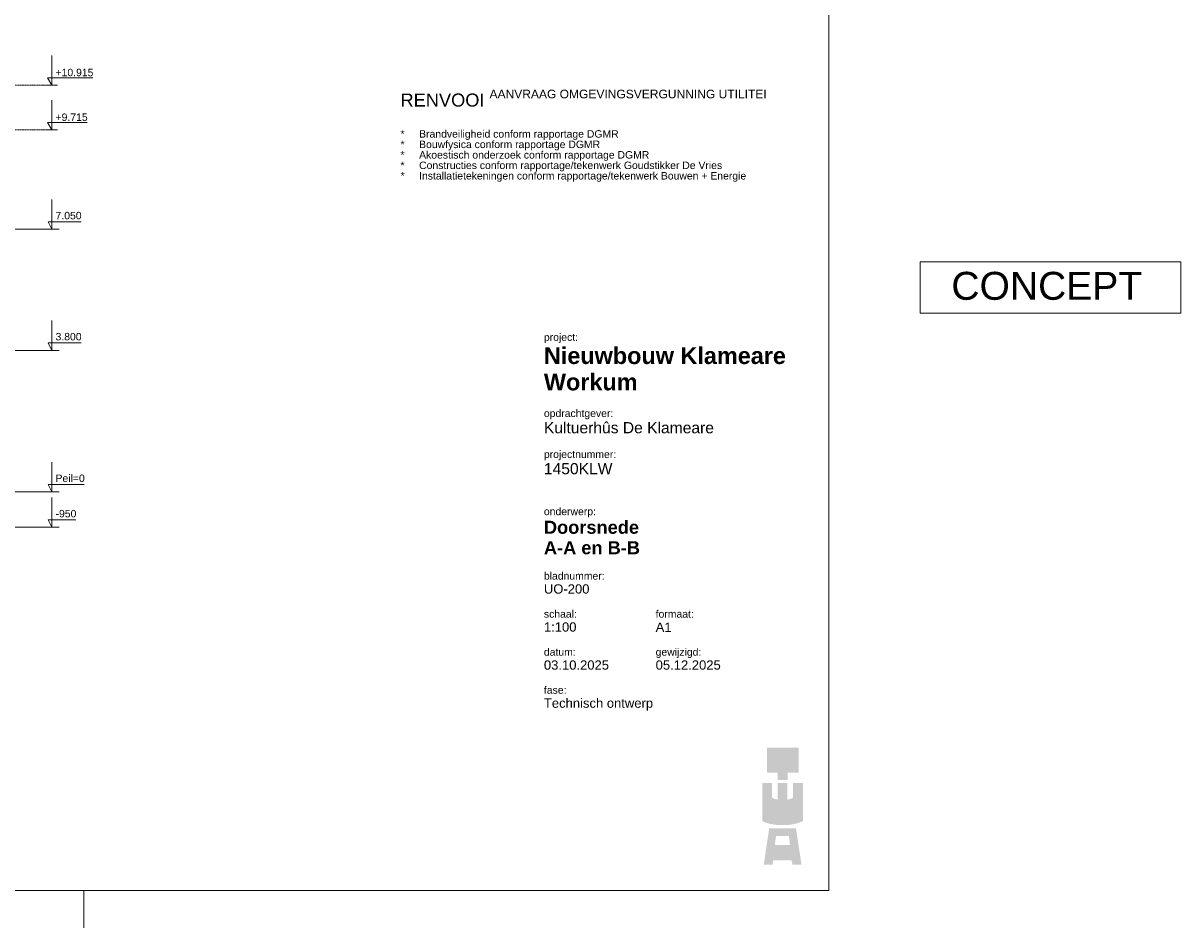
# Model space of a CAD drawing. Extents: x 0 to 92550, y 0 to 59400.
# Tile 103 of 105: x 61469 to 92550, y 0 to 24282. Entities that reach past the tile are written whole.
import ezdxf
from ezdxf.xclip import XClip

# ---------------------------------------------------------------- set-up
doc = ezdxf.new("R2010")
doc.units = 0
doc.header["$MEASUREMENT"] = 0
doc.header["$XCLIPFRAME"] = 0
for name, pattern in [('Streep-streepje', [1300, 1000, -100, 100, -100]), ('Streeplijn ultragrof', [750, 500, -250]), ('Wipeout_Contour', [100000, 0, -100000])]:
    doc.linetypes.add(name, pattern=pattern)
doc.layers.add('ZZ 41 Buitenwandafwerking gevelhout', color=7, linetype='Continuous')
doc.layers.add('ZZ Maatvoering 1_ 50_100', color=7, linetype='Continuous')
doc.styles.add('GENERATED_STYLE_1', font='arial.ttf')
doc.styles.add('GENERATED_STYLE_3', font='arial.ttf')

# ---------------------------------------------------------------- blocks, each defined once
blk = doc.blocks.new('Drawing_2_2', base_point=(5739, 11700))
at = {"layer": 'ZZ 41 Buitenwandafwerking gevelhout', "color": 7, "linetype": 'Streeplijn ultragrof', "lineweight": 5, "ltscale": 0.01}
for p, q in [((7789, 22615), (62239, 22615)), ((7789, 21415), (62239, 21415))]:
    blk.add_line(p, q, dxfattribs=at)
at = {"layer": 'ZZ 41 Buitenwandafwerking gevelhout', "color": 7, "linetype": 'Streep-streepje', "lineweight": 15, "ltscale": 0.01}
for p, q in [((7789, 18750), (62239, 18750)), ((7789, 15500), (62239, 15500)), ((7789, 11700), (62239, 11700)), ((7789, 10750), (62239, 10750))]:
    blk.add_line(p, q, dxfattribs=at)
at = {"layer": 'ZZ Maatvoering 1_ 50_100', "color": 7, "linetype": 'Continuous', "lineweight": 5, "ltscale": 0.01}
for p, q in [((62239, 22615), (62239, 23415)), ((62239, 22615), (62123, 22815)), ((62123, 22815), (62239, 22815)), ((62239, 22815), (63338, 22815)), ((62239, 22615), (62089, 22615)), ((62239, 22615), (62389, 22615)), ((62239, 21415), (62239, 22215)), ((62239, 21415), (62123, 21615)), ((62123, 21615), (62239, 21615)), ((62239, 21615), (63185, 21615)), ((62239, 21415), (62089, 21415)), ((62239, 21415), (62389, 21415))]:
    blk.add_line(p, q, dxfattribs=at)
at = {"layer": 'ZZ Maatvoering 1_ 50_100', "color": 7, "linetype": 'Continuous', "lineweight": 5, "char_height": 200, "attachment_point": 7, "style": 'GENERATED_STYLE_1'}
for s, insert, width in [('\\A1;{\\pql;\\fArial|b0|i0|c0|p0;\\W1.000000;+10.915}', (62339, 22855), 999.11), ('\\A1;{\\pql;\\fArial|b0|i0|c0|p0;\\W1.000000;+9.715}', (62339, 21655), 846.56)]:
    blk.add_mtext(s, dxfattribs=dict(at, insert=insert, width=width))
at = {"color": 254, "linetype": 'Wipeout_Contour', "lineweight": 0, "ltscale": 195025.468665}
blk.add_wipeout([(62239, 18750), (62239, 18950), (62139, 18950)], dxfattribs=at).dxf.layer = 'ZZ 41 Buitenwandafwerking gevelhout'
at = {"color": 254, "linetype": 'Wipeout_Contour', "lineweight": 0, "ltscale": 192419.622248}
blk.add_wipeout([(62239, 15500), (62239, 15700), (62139, 15700)], dxfattribs=at).dxf.layer = 'ZZ 41 Buitenwandafwerking gevelhout'
at = {"color": 254, "linetype": 'Wipeout_Contour', "lineweight": 0, "ltscale": 189451.07131}
blk.add_wipeout([(62239, 10750), (62239, 10950), (62139, 10950)], dxfattribs=at).dxf.layer = 'ZZ 41 Buitenwandafwerking gevelhout'
at = {"layer": 'ZZ 41 Buitenwandafwerking gevelhout', "color": 7, "linetype": 'Continuous', "lineweight": 5, "ltscale": 0.01}
for p, q in [((62239, 18950), (62239, 19550)), ((62439, 18750), (62039, 18750)), ((63025, 18950), (62239, 18950)), ((62239, 15700), (62239, 16300)), ((63025, 15700), (62239, 15700)), ((62439, 15500), (62039, 15500)), ((62239, 10950), (62239, 11550)), ((62888, 10950), (62239, 10950)), ((62439, 10750), (62039, 10750))]:
    blk.add_line(p, q, dxfattribs=at)
at = {"layer": 'ZZ 41 Buitenwandafwerking gevelhout', "color": 7, "linetype": 'Continuous', "lineweight": 5, "ltscale": 0.01, "flags": 128}
for points in [[(62239, 18750), (62139, 18950), (62239, 18950)], [(62239, 15500), (62139, 15700), (62239, 15700)], [(62239, 10750), (62139, 10950), (62239, 10950)]]:
    blk.add_lwpolyline(points, close=True, dxfattribs=at)
at = {"color": 7, "linetype": 'Continuous', "lineweight": 5, "char_height": 200, "attachment_point": 7, "style": 'GENERATED_STYLE_1'}
for s, insert in [('\\A1;{\\pql;\\fArial|b0|i0|c0|p0;\\W1.000000;7.050}', (62339, 19015)), ('\\A1;{\\pql;\\fArial|b0|i0|c0|p0;\\W1.000000;3.800}', (62339, 15765)), ('\\A1;{\\pql;\\fArial|b0|i0|c0|p0;\\W1.000000;-950}', (62339, 11015))]:
    blk.add_mtext(s, dxfattribs=dict(at, insert=insert))
at = {"color": 254, "linetype": 'Wipeout_Contour', "lineweight": 0, "ltscale": 189962.993775}
blk.add_wipeout([(62239, 11700), (62239, 11900), (62139, 11900)], dxfattribs=at).dxf.layer = 'ZZ 41 Buitenwandafwerking gevelhout'
at = {"layer": 'ZZ 41 Buitenwandafwerking gevelhout', "color": 7, "linetype": 'Continuous', "lineweight": 5, "ltscale": 0.01}
for p, q in [((62239, 11900), (62239, 12500)), ((63109, 11900), (62239, 11900)), ((62439, 11700), (62039, 11700))]:
    blk.add_line(p, q, dxfattribs=at)
at = {"layer": 'ZZ 41 Buitenwandafwerking gevelhout', "color": 7, "linetype": 'Continuous', "lineweight": 5, "ltscale": 0.01, "flags": 128}
blk.add_lwpolyline([(62239, 11700), (62139, 11900), (62239, 11900)], close=True, dxfattribs=at)
at = {"color": 7, "linetype": 'Continuous', "lineweight": 5, "insert": (62339, 11965), "char_height": 200, "attachment_point": 7, "style": 'GENERATED_STYLE_1'}
blk.add_mtext('\\A1;{\\pql;\\fArial|b0|i0|c0|p0;\\W1.000000;Peil=0}', dxfattribs=at)
blk = doc.blocks.new('Drawing_5_5', base_point=(71600, 22576))
at = {"color": 7, "linetype": 'Continuous', "lineweight": 5, "insert": (71600, 22496), "char_height": 350, "attachment_point": 1, "line_spacing_factor": 0.843138, "style": 'GENERATED_STYLE_1'}
blk.add_mtext('\\A1;{\\pql;\\pt500;\\fArial|b0|i0|c0|p0;\\W1.000000;RENVOOI \\fArial|b0|i0|c0|p0;\\W1.000000;\\A1{\\H.66x;\\SAANVRAAG OMGEVINGSVERGUNNING UTILITEIT^  ;}\\P\\pql;\\pt500;\\fArial|b0|i0|c0|p0;\\W1.000000;\\P\\pql;\\pt500;\\fArial|b0|i0|c0|p0;\\H0.571429x;\\W1.000000;*^IBrandveiligheid conform rapportage DGMR\\P\\pql;\\pt500;\\fArial|b0|i0|c0|p0;\\W1.000000;*^IBouwfysica conform rapportage DGMR\\P\\pql;\\pt500;\\fArial|b0|i0|c0|p0;\\W1.000000;*^IAkoestisch onderzoek conform rapportage DGMR\\P\\pql;\\pt500;\\fArial|b0|i0|c0|p0;\\W1.000000;*^IConstructies conform rapportage/tekenwerk Goudstikker De Vries\\P\\pql;\\pt499.181;\\fArial|b0|i0|c0|p0;\\W1.000000;*^IInstallatietekeningen conform rapportage/tekenwerk Bouwen + Energie}', dxfattribs=at)
blk = doc.blocks.new('Drawing_6_1', base_point=(83100, 1000))
at = {"linetype": 'Continuous', "lineweight": 0, "true_color": 0xe8b909}
for points in [[(81436, 4840), (81436, 4165), (81729, 4165), (81729, 3969), (81992, 3969), (81992, 4165), (82286, 4165), (82286, 4840)], [(81312, 3885), (81312, 2866), (81315, 2864), (81325, 2859), (81336, 2854), (81347, 2849), (81358, 2845), (81369, 2840), (81380, 2836), (81391, 2832), (81401, 2827), (81412, 2823), (81423, 2820), (81434, 2816), (81445, 2812), (81456, 2809), (81467, 2806), (81478, 2803), (81489, 2800), (81500, 2797), (81511, 2794), (81522, 2791), (81533, 2789), (81544, 2786), (81555, 2784), (81566, 2782), (81577, 2780), (81588, 2777), (81599, 2776), (81610, 2774), (81621, 2772), (81632, 2770), (81644, 2769), (81655, 2768), (81666, 2766), (81677, 2765), (81688, 2764), (81699, 2763), (81711, 2762), (81722, 2761), (81733, 2760), (81744, 2759), (81755, 2759), (81767, 2758), (81778, 2758), (81789, 2757), (81801, 2757), (81812, 2757), (81823, 2756), (81835, 2756), (81846, 2756), (81857, 2756), (81869, 2756), (81880, 2756), (81891, 2756), (81902, 2757), (81914, 2757), (81925, 2757), (81936, 2758), (81947, 2758), (81959, 2759), (81970, 2759), (81981, 2760), (81992, 2761), (82003, 2762), (82015, 2763), (82026, 2764), (82037, 2765), (82048, 2766), (82059, 2768), (82070, 2769), (82081, 2770), (82093, 2772), (82104, 2774), (82115, 2776), (82126, 2777), (82137, 2780), (82148, 2782), (82159, 2784), (82170, 2786), (82181, 2789), (82192, 2791), (82203, 2794), (82214, 2797), (82225, 2800), (82236, 2803), (82247, 2806), (82258, 2809), (82269, 2812), (82280, 2816), (82291, 2820), (82302, 2823), (82313, 2827), (82324, 2832), (82335, 2836), (82346, 2840), (82357, 2845), (82368, 2849), (82378, 2854), (82389, 2859), (82400, 2864), (82403, 2866), (82403, 3885), (82140, 3886), (82140, 3496), (82137, 3494), (82135, 3492), (82132, 3490), (82130, 3489), (82127, 3487), (82125, 3486), (82122, 3484), (82119, 3483), (82117, 3481), (82114, 3480), (82111, 3478), (82109, 3477), (82106, 3475), (82103, 3474), (82100, 3473), (82097, 3471), (82094, 3470), (82091, 3469), (82088, 3468), (82085, 3467), (82082, 3465), (82079, 3464), (82076, 3463), (82073, 3462), (82070, 3461), (82067, 3460), (82064, 3459), (82061, 3458), (82057, 3457), (82054, 3456), (82051, 3455), (82048, 3454), (82044, 3453), (82041, 3452), (82038, 3452), (82034, 3451), (82031, 3450), (82028, 3449), (82024, 3448), (82021, 3448), (82017, 3447), (82014, 3446), (82010, 3446), (82007, 3445), (82003, 3444), (82000, 3444), (81996, 3443), (81989, 3442), (81989, 3447), (81989, 3885), (81726, 3886), (81726, 3447), (81725, 3442), (81718, 3443), (81715, 3444), (81711, 3444), (81708, 3445), (81704, 3446), (81701, 3446), (81697, 3447), (81694, 3448), (81690, 3448), (81687, 3449), (81684, 3450), (81680, 3451), (81677, 3452), (81674, 3452), (81670, 3453), (81667, 3454), (81664, 3455), (81660, 3456), (81657, 3457), (81654, 3458), (81651, 3459), (81648, 3460), (81645, 3461), (81641, 3462), (81638, 3463), (81635, 3464), (81632, 3465), (81629, 3467), (81626, 3468), (81623, 3469), (81620, 3470), (81617, 3471), (81615, 3473), (81612, 3474), (81609, 3475), (81606, 3477), (81603, 3478), (81601, 3480), (81598, 3481), (81595, 3483), (81593, 3484), (81590, 3486), (81587, 3487), (81585, 3489), (81582, 3490), (81580, 3492), (81578, 3494), (81575, 3495), (81575, 3885), (81312, 3886)]]:
    blk.add_hatch(color=40, dxfattribs=at).paths.add_polyline_path(points)
h = blk.add_hatch(color=40, dxfattribs=at)
h.paths.add_polyline_path([(81352, 1700), (81589, 1700), (81608, 1810), (82101, 1810), (82120, 1700), (82365, 1700), (82217, 2668), (81499, 2668)])
h.paths.add_polyline_path([(82058, 2220), (81651, 2220), (81682, 2469), (82027, 2469)], flags=0)
at = {"color": 7, "linetype": 'Continuous', "lineweight": 5, "attachment_point": 1}
for s, insert, char_height, style in [('\\A1;{\\pql;\\fArial|b0|i0|c0|p0;\\W1.000000;project:}', (75450, 15954), 200, 'GENERATED_STYLE_1'), ('\\A1;{\\pql;\\fArial|b1|i0|c0|p0;\\W1.000000;Nieuwbouw Klameare}', (75450, 15583), 450, 'GENERATED_STYLE_3'), ('\\A1;{\\pql;\\fArial|b1|i0|c0|p0;\\W1.000000;Workum}', (75450, 14876), 450, 'GENERATED_STYLE_3'), ('\\A1;{\\pql;\\fArial|b0|i0|c0|p0;\\W1.000000;opdrachtgever:}', (75450, 13911), 200, 'GENERATED_STYLE_1'), ('\\A1;{\\pql;\\fArial|b0|i0|c0|p0;\\W1.000000;Kultuerhûs De Klameare}', (75450, 13574), 300, 'GENERATED_STYLE_1'), ('\\A1;{\\pql;\\fArial|b0|i0|c0|p0;\\W1.000000;projectnummer:}', (75450, 12811), 200, 'GENERATED_STYLE_1'), ('\\A1;{\\pql;\\fArial|b0|i0|c0|p0;\\W1.000000;1450KLW}', (75450, 12474), 300, 'GENERATED_STYLE_1'), ('\\A1;{\\pql;\\fArial|b0|i0|c0|p0;\\W1.000000;onderwerp:}', (75450, 11276), 200, 'GENERATED_STYLE_1'), ('\\A1;{\\pql;\\fArial|b1|i0|c0|p0;\\W1.000000;Doorsnede}', (75450, 10927), 350, 'GENERATED_STYLE_3'), ('\\A1;{\\pql;\\fArial|b1|i0|c0|p0;\\W1.000000;A-A en B-B}', (75450, 10377), 349.99, 'GENERATED_STYLE_3'), ('\\A1;{\\pql;\\fArial|b0|i0|c0|p0;\\W1.000000;bladnummer:}', (75450, 9547), 200, 'GENERATED_STYLE_1'), ('\\A1;{\\pql;\\fArial|b0|i0|c0|p0;\\W1.000000;UO-200}', (75450, 9221), 250, 'GENERATED_STYLE_1'), ('\\A1;{\\pql;\\fArial|b0|i0|c0|p0;\\W1.000000;schaal:}', (75450, 8526), 200, 'GENERATED_STYLE_1'), ('\\A1;{\\pql;\\fArial|b0|i0|c0|p0;\\W1.000000;formaat:}', (78450, 8526), 200, 'GENERATED_STYLE_1'), ('\\A1;{\\pql;\\fArial|b0|i0|c0|p0;\\W1.000000;1:100}', (75450, 8200), 250, 'GENERATED_STYLE_1'), ('\\A1;{\\pql;\\fArial|b0|i0|c0|p0;\\W1.000000;datum:}', (75450, 7504), 200, 'GENERATED_STYLE_1'), ('\\A1;{\\pql;\\fArial|b0|i0|c0|p0;\\W1.000000;gewijzigd:}', (78450, 7504), 200, 'GENERATED_STYLE_1'), ('\\A1;{\\pql;\\fArial|b0|i0|c0|p0;\\W1.000000;03.10.2025}', (75450, 7179), 250, 'GENERATED_STYLE_1'), ('\\A1;{\\pql;\\fArial|b0|i0|c0|p0;\\W1.000000;05.12.2025}', (78450, 7179), 250, 'GENERATED_STYLE_1'), ('\\A1;{\\pql;\\fArial|b0|i0|c0|p0;\\W1.000000;fase:}', (75450, 6483), 200, 'GENERATED_STYLE_1'), ('\\A1;{\\pql;\\fArial|b0|i0|c0|p0;\\W1.000000;Technisch ontwerp}', (75450, 6157), 250, 'GENERATED_STYLE_1'), ('\\A1;{\\pql;\\fArial|b0|i0|c0|p0;\\W1.000000; }', (75450, 5764), 250, 'GENERATED_STYLE_1')]:
    blk.add_mtext(s, dxfattribs=dict(at, insert=insert, char_height=char_height, style=style))

msp = doc.modelspace()

# ---------------------------------------------------------------- linework, layer by layer
at = {"color": 7, "linetype": 'Continuous', "lineweight": 5, "ltscale": 0.01}
msp.add_line((63100, 1000), (63100, 0), dxfattribs=at)
at = {"color": 7, "linetype": 'Continuous', "lineweight": 5, "flags": 128}
msp.add_lwpolyline([(85550, 17879), (92550, 17879), (92550, 16500), (85550, 16500)], close=True, dxfattribs=at)

# ---------------------------------------------------------------- block references
at = {"color": 7, "linetype": 'Continuous', "lineweight": 25, "ltscale": 0.01}
ref = msp.add_blockref('Drawing_2_2', (5739, 11700), dxfattribs=at)
XClip(ref).set_block_clipping_path([(7788.8666666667, 8700), (63337.9746950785, 24700)])
ref = msp.add_blockref('Drawing_5_5', (71600, 22576), dxfattribs=at)
XClip(ref).set_block_clipping_path([(71600, 19904.8183289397), (81439.9646894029, 22576.249678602)])
ref = msp.add_blockref('Drawing_6_1', (83100, 1000), dxfattribs=at)
XClip(ref).set_block_clipping_path([(74950, 1000), (83100, 16500)])

# ---------------------------------------------------------------- texts
at = {"color": 7, "linetype": 'Continuous', "lineweight": 5, "style": 'GENERATED_STYLE_1'}
for s, insert, char_height, attachment_point in [('\\A1;{\\pqc;\\fArial|b0|i0|c0|p0;\\W1.000000;CONCEPT}', (88950, 17607), 750, 2), ('\\A1;{\\pql;\\fArial|b0|i0|c0|p0;\\W1.000000;A1}', (78450, 8194), 250, 1)]:
    msp.add_mtext(s, dxfattribs=dict(at, insert=insert, char_height=char_height, attachment_point=attachment_point))

# ---------------------------------------------------------------- next in the draw order: linework, layer by layer
at = {"color": 7, "linetype": 'Continuous', "lineweight": 15, "ltscale": 0.01, "flags": 128}
msp.add_lwpolyline([(1000, 58400), (83100, 58400), (83100, 1000), (1000, 1000)], close=True, dxfattribs=at)

doc.saveas('drawing.dxf')
